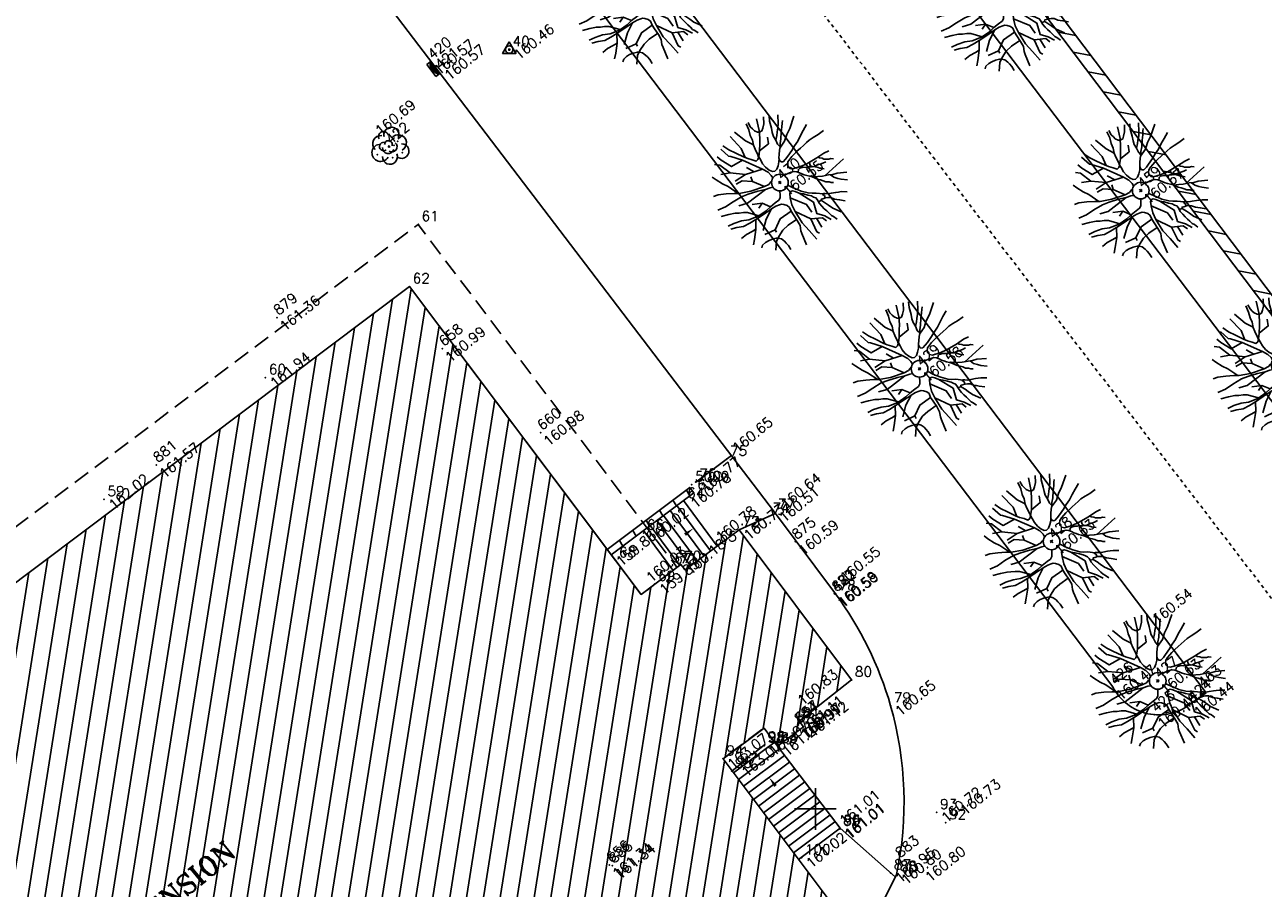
# Model space of a CAD drawing. Header units: feet. Extents: x 529188 to 529675, y 139816 to 140273.
# Tile 92 of 118: x 529476 to 529513, y 140073 to 140099. Entities that reach past the tile are written whole.
import ezdxf
from ezdxf.enums import TextEntityAlignment as Align

# ---------------------------------------------------------------- set-up
doc = ezdxf.new("R2010")
doc.units = ezdxf.units.FT
doc.header["$LTSCALE"] = 2
doc.header["$MEASUREMENT"] = 0
doc.header["$PDSIZE"] = 0.1
doc.linetypes.add('CACHE', pattern=[0.375, 0.25, -0.125])
doc.linetypes.add('CACHEX2', pattern=[0.75, 0.5, -0.25])
doc.layers.get('0').update_dxf_attribs({"linetype": 'CONTINUOUS'})
for name, color, linetype in [('ARBRES', 70, 'CONTINUOUS'), ('ARBUSTES', 70, 'CONTINUOUS'), ('AVALOIRS', 5, 'CONTINUOUS'), ('BATI', 10, 'CONTINUOUS'), ('BATI-HACHURES', 30, 'CONTINUOUS'), ('BORD_TOIT', 244, 'CACHE'), ('BORDURETTE', 20, 'CONTINUOUS'), ('CARROYAGE', 7, 'CONTINUOUS'), ('ESCALIERS', 6, 'CONTINUOUS'), ('MURS', 1, 'CONTINUOUS'), ('PEINTURE', 7, 'CACHEX2'), ('POLYGO', 241, 'CONTINUOUS'), ('SOCLES', 13, 'CONTINUOUS'), ('TEXTES', 150, 'CONTINUOUS'), ('TOPOALT', 3, 'CONTINUOUS'), ('TOPOJIS', 7, 'CONTINUOUS'), ('TOPOJIS-GELE', 7, 'CONTINUOUS'), ('TOPOMAT', 142, 'CONTINUOUS')]:
    doc.layers.add(name, color=color, linetype=linetype)
doc.styles.add('ROMANT', font='ROMANT.SHX')
doc.styles.get("Standard").update_dxf_attribs({"font": 'ROMANS.SHX'})

# ---------------------------------------------------------------- blocks, each defined once
blk = doc.blocks.new('TCPOINT')
at = {"color": 0}
blk.add_point((0, 0), dxfattribs=at)
at = {"layer": 'TOPOALT'}
blk.add_attdef('ALT', text='', height=0.3, dxfattribs=at).set_placement((0.1, -0.1), align=Align.TOP_LEFT)
at = {"layer": 'TOPOMAT'}
blk.add_attdef('MAT', (0.1, 0.1), '', height=0.3, dxfattribs=at)
blk = doc.blocks.new('471')
for p, q in [((0, 0), (1.5, 0)), ((0, -0.5), (0, 0)), ((0.04, -0.08), (0.15, 0)), ((0.3, 0), (0.08, -0.14)), ((0.14, -0.2), (0.45, 0)), ((0.6, 0), (0.22, -0.26)), ((0.3, -0.3), (0.75, 0)), ((0.9, 0), (0.39, -0.34)), ((0.49, -0.37), (1.05, 0)), ((1.2, 0), (0.61, -0.39)), ((0.75, -0.4), (1.35, 0)), ((1.5, 0), (0.92, -0.39)), ((1.5, 0), (1.5, -0.5)), ((1.5, -0.5), (0, -0.5))]:
    blk.add_line(p, q)
blk.add_ellipse((0.75, 0.11), major_axis=(0.769, 0), ratio=0.666667, start_param=-2.920278, end_param=-0.221314)
blk = doc.blocks.new('188')
blk.add_circle((0, 0), 0.0197)
for centre, radius, start, end in [((-0.136, 0.224), 0.244, 42.784, 187.1943), ((0.064, 0.343), 0.149, 334.0644, 169.9698), ((0.277, 0.224), 0.231, 300.5795, 149.4928), ((-0.314, 0.016), 0.259, 60.9553, 290.4982), ((-0.122, 0.103), 0.127, 45.6328, 268.8136), ((-0.039, -0.013), 0.173, 137.9595, 303.8229), ((0.028, 0.061), 0.114, 300.4488, 141.9945), ((0.285, -0.091), 0.245, 259.4673, 105.5912), ((-0.172, -0.255), 0.225, 139.2345, 343.6053), ((0.065, -0.056), 0.156, 199.4029, 9.2611), ((0.207, -0.342), 0.221, 201.5434, 50.9966)]:
    blk.add_arc(centre, radius, start, end)
for p in [(-0.424, 0.029), (0.079, 0.341), (0.385, 0.246), (-0.128, -0.325), (0.138, -0.069), (0.306, -0.04), (0.198, -0.394)]:
    blk.add_point(p)
blk = doc.blocks.new('190')
for p, q in [((0.052, 0), (-0.052, 0)), ((0, -0.052), (0, 0.052))]:
    blk.add_line(p, q)
for points in [[(-0.084, 0.235), (-0.076, 0.245), (-0.062, 0.33), (-0.074, 0.466), (-0.144, 0.639), (-0.44, 1.229), (-0.646, 1.539), (-0.688, 1.589), (-0.738, 1.896)], [(-0.619, 1.938), (-0.559, 1.732), (-0.46, 1.523), (-0.354, 1.285), (-0.291, 1.169), (-0.206, 1.053), (-0.142, 0.946), (-0.07, 0.952), (-0.02, 0.98), (0.016, 1.059), (0.061, 1.245), (0.098, 1.367), (0.171, 1.51), (0.208, 1.653), (0.282, 1.81), (0.336, 2.007)], [(-0.329, 1.239), (-0.245, 1.528), (-0.28, 2.015)], [(-0.09, 2.033), (-0.007, 1.626), (0.102, 1.375)], [(0.437, 0.574), (0.37, 0.496), (0.276, 0.425), (0.182, 0.369), (0.097, 0.362), (0.039, 0.398), (-0.01, 0.492), (-0.038, 0.629), (-0.043, 0.765), (-0.014, 0.901), (0.002, 1.001), (0.132, 1.122), (0.27, 1.286), (0.378, 1.415), (0.51, 1.6), (0.67, 1.921)], [(0.405, 1.994), (0.376, 1.859), (0.388, 1.766), (0.396, 1.687), (0.438, 1.6), (0.48, 1.557), (0.566, 1.542), (0.639, 1.591), (0.746, 1.669), (0.873, 1.838)], [(-0.144, 0.639), (-0.647, 0.843), (-0.975, 1.17), (-1.062, 1.55), (-1.169, 1.665)], [(-0.44, 1.229), (-0.82, 1.291), (-0.941, 1.636), (-0.968, 1.79)], [(0.686, 0.829), (0.676, 0.931), (0.713, 1.067), (0.728, 1.196), (0.773, 1.303), (0.838, 1.425), (0.926, 1.625), (1.021, 1.76)], [(0.711, 1.062), (0.821, 1.152), (0.894, 1.223), (0.995, 1.308), (1.082, 1.401), (1.24, 1.613)], [(-1.176, 0.542), (-1.281, 0.892), (-1.358, 1.058), (-1.428, 1.273), (-1.465, 1.412)], [(-0.975, 1.17), (-1.217, 1.309)], [(0.132, 1.122), (0.476, 1.119), (0.579, 1.291)], [(1.723, 0.836), (1.536, 0.765), (1.37, 0.702), (1.204, 0.625), (1.038, 0.576), (0.888, 0.52), (0.686, 0.464), (0.578, 0.437), (0.47, 0.423), (0.428, 0.452), (0.413, 0.495), (0.421, 0.545), (0.45, 0.595), (0.515, 0.666), (0.603, 0.759), (0.675, 0.816), (0.747, 0.901), (0.855, 0.994), (0.993, 1.144), (1.109, 1.257), (1.182, 1.336), (1.239, 1.392)], [(0.655, 0.801), (0.898, 0.871), (1.071, 0.985), (1.258, 1.07), (1.587, 1.273)], [(-1.807, 0.935), (-1.668, 0.889), (-1.462, 0.758), (-1.27, 0.62), (-1.148, 0.519), (-0.835, 0.351), (-0.435, 0.198), (-0.292, 0.167), (-0.199, 0.188), (-0.161, 0.191)], [(-0.435, 0.198), (-0.613, 0.549), (-0.837, 0.756), (-1.044, 0.791)], [(-0.647, 0.843), (-1.01, 0.877)], [(-0.396, 0.741), (-0.492, 0.981)], [(-1.963, 0.534), (-1.722, 0.466), (-1.45, 0.442), (-1.157, 0.397), (-0.957, 0.331), (-0.679, 0.22), (-0.472, 0.112), (-0.329, 0.06), (-0.249, 0.019)], [(-0.613, 0.549), (-0.561, 0.687)], [(1.739, -0.191), (1.585, -0.153), (1.326, -0.13), (0.983, -0.076), (0.782, -0.017), (0.653, 0.034), (0.56, 0.071), (0.504, 0.136), (0.497, 0.207), (0.526, 0.272), (0.584, 0.329), (0.678, 0.357), (0.778, 0.377), (0.872, 0.391), (0.994, 0.405), (1.13, 0.41), (1.252, 0.416), (1.374, 0.423), (1.489, 0.429), (1.633, 0.413), (1.798, 0.389), (1.999, 0.38)], [(-1.117, -0.371), (-1.319, -0.081), (-1.419, -0.002), (-1.525, 0.064), (-1.618, 0.137), (-1.796, 0.23), (-2.008, 0.328)], [(-0.472, 0.112), (-1.148, 0.135), (-1.39, 0.239)], [(-0.677, -0.381), (-0.803, -0.141), (-1.062, 0.014)], [(0.239, 0.074), (0.295, 0.074), (0.388, 0.051), (0.459, 0.029), (0.546, -0.015), (0.602, -0.073), (0.645, -0.145), (0.679, -0.217), (0.715, -0.282), (0.758, -0.347), (0.814, -0.42), (0.857, -0.485), (0.906, -0.571), (0.934, -0.636), (0.992, -0.708), (1.041, -0.781), (1.083, -0.86), (1.154, -0.918), (1.19, -0.976), (1.24, -1.019)], [(-0.168, -0.185), (-0.174, -0.214), (-0.224, -0.285), (-0.283, -0.356), (-0.362, -0.391), (-0.491, -0.383), (-0.677, -0.381), (-0.856, -0.393), (-1.143, -0.369), (-1.428, -0.274), (-1.621, -0.158), (-1.842, -0.076), (-2.034, -0.032)], [(-1.8, -0.948), (-1.67, -0.837), (-1.445, -0.632), (-1.264, -0.397), (-1.472, -0.374), (-1.679, -0.329), (-1.851, -0.227), (-2.029, -0.149)], [(-0.803, -0.141), (-0.975, -0.193)], [(0.787, -1.087), (0.644, -0.934), (0.545, -0.862), (0.459, -0.775), (0.332, -0.602), (0.261, -0.472), (0.212, -0.378), (0.163, -0.27), (0.127, -0.215)], [(0.622, -0.106), (0.681, -0.045), (0.731, -0.045), (0.832, -0.09), (0.889, -0.14), (0.953, -0.177), (1.017, -0.228), (1.074, -0.257), (1.131, -0.314), (1.174, -0.373), (1.202, -0.423), (1.238, -0.459), (1.294, -0.524)], [(1.46, -0.389), (1.367, -0.367), (1.282, -0.337), (1.21, -0.308), (1.109, -0.286), (1.053, -0.25), (1.038, -0.206), (1.039, -0.156), (1.077, -0.091)], [(1.368, -0.134), (1.384, -0.181), (1.44, -0.239), (1.468, -0.289), (1.526, -0.34), (1.582, -0.383), (1.64, -0.406), (1.698, -0.465)], [(-1.953, -0.569), (-1.767, -0.571), (-1.575, -0.61), (-1.443, -0.63)], [(-0.699, -0.452), (-1.01, -0.589), (-1.304, -0.796)], [(-1.264, -0.397), (-0.985, -0.428), (-0.699, -0.452), (-0.542, -0.475), (-0.434, -0.512), (-0.378, -0.534), (-0.328, -0.584), (-0.271, -0.671), (-0.25, -0.757), (-0.288, -0.878), (-0.302, -1.008), (-0.319, -1.208), (-0.349, -1.379), (-0.43, -1.515), (-0.459, -1.601), (-0.565, -1.955)], [(-0.219, -2.023), (-0.23, -1.674), (-0.249, -1.357), (-0.195, -0.963), (-0.143, -0.748), (-0.048, -0.549), (0.025, -0.441), (0.075, -0.413), (0.133, -0.435), (0.182, -0.5), (0.245, -0.615), (0.331, -0.709), (0.409, -0.818), (0.479, -0.912), (0.507, -0.976), (0.543, -1.042), (0.543, -1.107), (0.535, -1.163), (0.52, -1.235), (0.526, -1.35), (0.533, -1.451), (0.546, -1.551), (0.559, -1.651), (0.572, -1.745), (0.601, -1.81), (0.632, -1.934)], [(-0.048, -0.549), (0.199, -1.021), (0.182, -1.297)], [(0.245, -0.615), (0.406, -1.09), (0.268, -1.418), (0.406, -1.625), (0.493, -1.832)], [(0.859, -0.488), (1, -0.579), (1.114, -0.659), (1.27, -0.746), (1.385, -0.819), (1.513, -0.87), (1.754, -1.032)], [(1.183, -0.698), (1.926, -0.657)], [(-0.288, -0.878), (-0.682, -0.848), (-1.01, -1.004), (-1.338, -0.917)], [(-1.01, -1.004), (-1.027, -1.09)], [(-0.195, -0.963), (0.026, -1.435), (-0.077, -1.849), (-0.043, -1.935)], [(0.763, -1.219), (0.786, -1.151), (0.765, -1.087), (0.808, -1.087), (0.844, -1.116), (0.901, -1.174), (0.987, -1.225), (1.108, -1.291), (1.18, -1.334), (1.251, -1.378), (1.386, -1.49)], [(1.328, -0.783), (1.356, -0.905), (1.426, -1.006), (1.483, -1.085), (1.622, -1.229)], [(-1.662, -1.174), (-1.593, -1.125), (-1.479, -1.119), (-1.371, -1.134), (-1.257, -1.171), (-1.143, -1.222), (-1.093, -1.259), (-1.036, -1.338), (-1.009, -1.445), (-1.003, -1.524), (-0.996, -1.624), (-1.016, -1.763)], [(-0.316, -1.172), (-0.62, -1.148), (-0.835, -1.16), (-1.05, -1.229), (-1.201, -1.3), (-1.382, -1.493)], [(0.026, -1.435), (0.32, -1.625), (0.355, -1.78)], [(0.863, -1.843), (0.739, -1.603), (0.698, -1.452), (0.669, -1.345), (0.635, -1.243), (0.62, -1.208), (0.534, -1.169)], [(0.625, -1.219), (0.628, -1.193), (0.649, -1.171), (0.692, -1.193), (0.772, -1.223), (0.828, -1.26), (0.893, -1.317), (0.956, -1.426), (1.005, -1.476), (1.056, -1.534), (1.17, -1.665)], [(0.173, -1.53), (0.13, -1.832)]]:
    blk.add_lwpolyline(points)
blk.add_circle((0, 0), 0.25)
blk = doc.blocks.new('269')
for p, q in [((0.035, 0), (-0.035, 0)), ((0, 0.035), (0, -0.035))]:
    blk.add_line(p, q)
blk.add_lwpolyline([(0, 0.231), (-0.2, -0.115), (0.2, -0.115)], close=True)
blk.add_circle((0, 0), 0.113)

msp = doc.modelspace()

# ---------------------------------------------------------------- hatches: boundary and pattern name
at = {"layer": 'BATI-HACHURES'}
h = msp.add_hatch(dxfattribs=at)
h.set_pattern_fill('ANSI31', color=256, scale=4, angle=36, style=0)
h.set_pattern_definition([(169.02298, (529575.81883, 139934.26534), (-0.0952077, -0.4908518), [])])
h.paths.add_polyline_path([(529518.626, 140083.898), (529492.382, 140118.656), (529479.507, 140135.673), (529479.244, 140135.453), (529492.095, 140118.439), (529518.339, 140083.681)])
h = msp.add_hatch(dxfattribs=at)
h.set_pattern_fill('ANSI31', color=256, scale=4, angle=36, style=0)
edge = h.paths.add_edge_path()
edge.add_line((529425.366, 140134.255), (529419.412, 140129.687))
edge.add_line((529419.412, 140129.687), (529419.683, 140129.302))
edge.add_line((529419.683, 140129.302), (529420.035, 140129.567))
edge.add_line((529420.035, 140129.567), (529420.974, 140128.321))
edge.add_line((529420.974, 140128.321), (529416.808, 140125.181))
edge.add_line((529416.808, 140125.181), (529419.868, 140121.129))
edge.add_line((529419.868, 140121.129), (529425.428, 140113.767))
edge.add_line((529425.428, 140113.767), (529421.899, 140111.038))
edge.add_line((529421.899, 140111.038), (529430.432, 140099.721))
edge.add_line((529430.432, 140099.721), (529433.779, 140102.25))
edge.add_line((529433.779, 140102.25), (529436.218, 140099.02))
edge.add_line((529436.218, 140099.02), (529436.509, 140099.24))
edge.add_line((529436.509, 140099.24), (529437.586, 140097.815))
edge.add_line((529437.586, 140097.815), (529437.019, 140097.348))
edge.add_line((529437.019, 140097.348), (529436.696, 140097.74))
edge.add_line((529436.696, 140097.74), (529434.63, 140096.178))
edge.add_line((529434.63, 140096.178), (529434.919, 140095.795))
edge.add_line((529434.919, 140095.795), (529434.329, 140095.348))
edge.add_line((529434.329, 140095.348), (529432.881, 140097.007))
edge.add_line((529432.881, 140097.007), (529425.028, 140091.094))
edge.add_line((529425.028, 140091.094), (529426.765, 140088.326))
edge.add_line((529426.765, 140088.326), (529427.152, 140087.53))
edge.add_line((529427.152, 140087.53), (529428.49, 140085.727))
edge.add_line((529428.49, 140085.727), (529429.494, 140084.795))
edge.add_line((529429.494, 140084.795), (529431.371, 140082.692))
edge.add_line((529431.371, 140082.692), (529439.216, 140088.61))
edge.add_line((529439.216, 140088.61), (529437.857, 140090.412))
edge.add_line((529437.857, 140090.412), (529438.643, 140091.015))
edge.add_line((529438.643, 140091.015), (529439.791, 140089.512))
edge.add_arc((529440.709, 140090.29), 1.204, 220.2595, 393.932)
edge.add_line((529441.708, 140090.962), (529440.548, 140092.475))
edge.add_line((529440.548, 140092.475), (529441.191, 140092.967))
edge.add_line((529441.191, 140092.967), (529466.702, 140059.23))
edge.add_line((529466.702, 140059.23), (529468.639, 140060.666))
edge.add_line((529468.639, 140060.666), (529474.943, 140052.226))
edge.add_line((529474.943, 140052.226), (529486.871, 140061.153))
edge.add_line((529486.871, 140061.153), (529486.466, 140061.693))
edge.add_line((529486.466, 140061.693), (529488.531, 140063.238))
edge.add_line((529488.531, 140063.238), (529488.941, 140062.691))
edge.add_line((529488.941, 140062.691), (529500.861, 140071.66))
edge.add_line((529500.861, 140071.66), (529497.23, 140076.506))
edge.add_line((529497.23, 140076.506), (529498.46, 140077.428))
edge.add_line((529498.46, 140077.428), (529498.862, 140076.887))
edge.add_line((529498.862, 140076.887), (529499.641, 140077.466))
edge.add_line((529499.641, 140077.466), (529499.514, 140077.639))
edge.add_line((529499.514, 140077.639), (529501.086, 140078.871))
edge.add_line((529501.086, 140078.871), (529497.717, 140083.382))
edge.add_line((529497.717, 140083.382), (529496.095, 140082.178))
edge.add_line((529496.095, 140082.178), (529495.962, 140082.341))
edge.add_line((529495.962, 140082.341), (529494.774, 140081.437))
edge.add_line((529494.774, 140081.437), (529494.006, 140082.458))
edge.add_line((529494.006, 140082.458), (529487.821, 140090.68))
edge.add_line((529487.821, 140090.68), (529473.05, 140079.579))
edge.add_line((529473.05, 140079.579), (529472.967, 140079.712))
edge.add_line((529472.967, 140079.712), (529470.57, 140077.835))
edge.add_line((529470.57, 140077.835), (529471.905, 140076.036))
edge.add_line((529471.905, 140076.036), (529470.385, 140074.887))
edge.add_line((529470.385, 140074.887), (529447.511, 140105.116))
edge.add_line((529447.511, 140105.116), (529447.994, 140105.505))
edge.add_line((529447.994, 140105.505), (529447.857, 140105.729))
edge.add_line((529447.857, 140105.729), (529447.579, 140105.525))
edge.add_line((529447.579, 140105.525), (529444.385, 140109.617))
edge.add_line((529444.385, 140109.617), (529446.459, 140111.192))
edge.add_line((529446.459, 140111.192), (529446.546, 140111.097))
edge.add_line((529446.546, 140111.097), (529446.74, 140111.259))
edge.add_line((529446.74, 140111.259), (529446.657, 140111.415))
edge.add_line((529446.657, 140111.415), (529446.55, 140111.339))
edge.add_line((529446.55, 140111.339), (529443.413, 140115.698))
edge.add_line((529443.413, 140115.698), (529443.202, 140115.533))
edge.add_line((529443.202, 140115.533), (529443.275, 140115.436))
edge.add_line((529443.275, 140115.436), (529441.217, 140113.894))
edge.add_line((529441.217, 140113.894), (529438.095, 140118.025))
edge.add_line((529438.095, 140118.025), (529438.389, 140118.239))
edge.add_line((529438.389, 140118.239), (529438.225, 140118.429))
edge.add_line((529438.225, 140118.429), (529437.731, 140118.074))
edge.add_line((529437.731, 140118.074), (529425.366, 140134.255))
h = msp.add_hatch(dxfattribs=at)
h.set_pattern_fill('ANSI31', color=256, scale=4, angle=36, style=0)
h.set_pattern_definition([(120.33073, (529369.40005, 139849.6858), (-0.4315624, -0.2524953), [])])
h.paths.add_polyline_path([(529493.878, 140082.628), (529496.354, 140084.491), (529496.234, 140084.651), (529493.758, 140082.788)])

# ---------------------------------------------------------------- linework, layer by layer
at = {"layer": 'BATI', "flags": 128}
for points in [[(529471.905, 140076.036), (529470.57, 140077.835), (529472.967, 140079.712), (529473.05, 140079.579), (529487.821, 140090.68), (529494.006, 140082.458)], [(529473.05, 140079.579), (529487.821, 140090.68), (529494.774, 140081.437), (529495.962, 140082.341), (529496.095, 140082.178), (529497.719, 140083.38), (529501.086, 140078.871), (529499.514, 140077.639), (529499.641, 140077.466), (529498.862, 140076.887), (529498.46, 140077.428), (529497.23, 140076.506), (529500.862, 140071.661), (529488.941, 140062.691), (529488.531, 140063.238), (529486.466, 140061.693), (529486.871, 140061.153), (529474.943, 140052.226)], [(529497.717, 140083.382), (529496.095, 140082.178), (529495.962, 140082.341)], [(529497.717, 140083.382), (529501.086, 140078.871), (529499.514, 140077.639), (529499.641, 140077.466), (529498.862, 140076.887)], [(529495.183, 140081.748), (529495.962, 140082.341)], [(529497.23, 140076.506), (529500.861, 140071.66), (529488.941, 140062.691)]]:
    msp.add_lwpolyline(points, dxfattribs=at)
at = {"layer": 'BATI', "linetype": 'CACHE', "flags": 128}
for points in [[(529494.006, 140082.458), (529494.774, 140081.437), (529495.183, 140081.748)], [(529498.862, 140076.887), (529498.46, 140077.428), (529497.23, 140076.506)]]:
    msp.add_lwpolyline(points, dxfattribs=at)
at = {"layer": 'BORD_TOIT', "flags": 128}
for points in [[(529470.593, 140079.393), (529488.086, 140092.546), (529495.847, 140082.253)], [(529497.501, 140076.144), (529498.702, 140077.102)]]:
    msp.add_lwpolyline(points, dxfattribs=at)
at = {"layer": 'BORDURETTE'}
for p, q in [((529492.438, 140115.274), (529517.419, 140082.323)), ((529511.722, 140078.487), (529511.268, 140078.164))]:
    msp.add_line(p, q, dxfattribs=at)
at = {"layer": 'BORDURETTE', "flags": 128}
for points in [[(529476.593, 140124.907), (529511.722, 140078.487)], [(529508.924, 140078.663), (529480.603, 140116.044)]]:
    msp.add_lwpolyline(points, dxfattribs=at)
for points in [[(529484.168, 140103.101), (529498.774, 140083.907), (529500.605, 140081.457, -0.089565), (529502.257, 140078.097, -0.121962), (529502.436, 140073.036), (529501.823, 140071.806)], [(529508.924, 140078.663, 0.474962), (529511.268, 140078.164, 0.399773)]]:
    msp.add_lwpolyline(points, format="xyb", dxfattribs=at)
at = {"layer": 'CARROYAGE'}
for p, q in [((529500, 140074.375), (529500, 140075.625)), ((529499.375, 140075), (529500.625, 140075))]:
    msp.add_line(p, q, dxfattribs=at)
at = {"layer": 'ESCALIERS', "flags": 128}
for points in [[(529495.843, 140084.107), (529496.855, 140082.743)], [(529496.043, 140084.257), (529497.056, 140082.892)], [(529495.443, 140083.806), (529496.454, 140082.445)], [(529495.643, 140083.956), (529496.655, 140082.594)], [(529494.844, 140083.355), (529495.729, 140082.163)], [(529495.044, 140083.505), (529495.928, 140082.315)], [(529495.244, 140083.656), (529496.253, 140082.296)], [(529498.791, 140077.018), (529497.546, 140076.085)], [(529498.923, 140076.805), (529497.696, 140075.885)], [(529498.861, 140076.887), (529500.741, 140074.418)], [(529499.075, 140076.606), (529497.846, 140075.684)], [(529499.226, 140076.407), (529497.996, 140075.484)], [(529499.378, 140076.208), (529498.145, 140075.284)], [(529499.529, 140076.009), (529498.295, 140075.084)], [(529499.68, 140075.81), (529498.445, 140074.884)], [(529499.832, 140075.612), (529498.595, 140074.684)], [(529499.983, 140075.413), (529498.745, 140074.484)], [(529500.135, 140075.214), (529498.895, 140074.284)], [(529500.286, 140075.015), (529499.045, 140074.084)], [(529500.438, 140074.816), (529499.195, 140073.884)], [(529500.589, 140074.617), (529499.345, 140073.684)], [(529500.741, 140074.418), (529499.495, 140073.484)]]:
    msp.add_lwpolyline(points, dxfattribs=at)
for points in [[(529495.546, 140082.83, 0, 0, 0), (529496.348, 140083.427, 0, 0.1, 0), (529496.091, 140083.236, 0.1, 0.1, 0)], [(529499.214, 140075.148, 0, 0, 0), (529498.611, 140075.946, 0, 0.1, 0), (529498.804, 140075.69, 0.1, 0.1, 0)]]:
    msp.add_lwpolyline(points, format="xyseb", dxfattribs=at)
at = {"layer": 'MURS', "flags": 128}
for points in [[(529518.626, 140083.898), (529492.382, 140118.656), (529479.507, 140135.673), (529479.244, 140135.453), (529492.095, 140118.439), (529518.339, 140083.681)], [(529493.878, 140082.628), (529496.354, 140084.491), (529496.234, 140084.651), (529493.758, 140082.788)]]:
    msp.add_lwpolyline(points, close=True, dxfattribs=at)
at = {"layer": 'PEINTURE', "ltscale": 0.005, "flags": 128}
msp.add_lwpolyline([(529514.541, 140080.208), (529476.824, 140129.412)], dxfattribs=at)
at = {"layer": 'SOCLES', "flags": 128}
for points in [[(529497.481, 140085.606), (529496.412, 140084.809)], [(529497.719, 140083.38), (529498.799, 140083.873)], [(529500.741, 140074.418), (529502.398, 140072.959)]]:
    msp.add_lwpolyline(points, dxfattribs=at)

# ---------------------------------------------------------------- block references
at = {"layer": 'ARBRES', "rotation": 39.33073407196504}
for p in [(529494.771, 140099.387), (529505.636, 140099.176), (529498.936, 140093.802), (529509.76, 140093.561), (529513.928, 140088.332), (529503.125, 140088.212), (529507.089, 140083.03), (529510.27, 140078.843)]:
    msp.add_blockref('190', p, dxfattribs=at)
at = {"layer": 'ARBUSTES', "rotation": 39.33073407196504}
msp.add_blockref('188', (529487.21, 140094.881), dxfattribs=at)
at = {"layer": 'AVALOIRS', "xscale": 0.2999999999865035, "yscale": 0.2999999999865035, "zscale": 0.2999999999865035, "rotation": 307.0106834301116}
msp.add_blockref('471', (529488.468, 140097.434), dxfattribs=at)
at = {"layer": 'POLYGO'}
msp.add_blockref('269', (529490.816, 140097.795), dxfattribs=at)
at = {"layer": 'TOPOJIS'}
ref = msp.add_blockref('TCPOINT', (529490.816, 140097.795), dxfattribs=at)
ref.add_attrib('MAT', '40', (529490.916, 140097.895), dxfattribs={"layer": 'TOPOMAT', "height": 0.3})
ref.add_attrib('ALT', '160.46', dxfattribs={"layer": 'TOPOALT', "height": 0.3, "rotation": 39.3307}).set_placement((529490.916, 140097.695), align=Align.TOP_LEFT)
ref = msp.add_blockref('TCPOINT', (529488.687, 140097.127, 160.572), dxfattribs=at)
ref.add_attrib('MAT', '421', (529488.737, 140097.177, 160.572), dxfattribs={"layer": 'TOPOMAT', "height": 0.3, "rotation": 39.3307})
ref.add_attrib('ALT', '160.57', dxfattribs={"layer": 'TOPOALT', "height": 0.3, "rotation": 39.3307}).set_placement((529488.84, 140097.082, 160.572), align=Align.TOP_LEFT)
ref = msp.add_blockref('TCPOINT', (529487.21, 140094.881, 160.694), dxfattribs=at)
ref.add_attrib('MAT', '422', (529487.26, 140094.931, 160.694), dxfattribs={"layer": 'TOPOMAT', "height": 0.3, "rotation": 39.3307})
ref.add_attrib('ALT', '160.69', dxfattribs={"layer": 'TOPOALT', "height": 0.3, "rotation": 39.3307}).set_placement((529486.757, 140095.424, 160.694), align=Align.TOP_LEFT)
for p, values in [((529488.086, 140092.546), {'MAT': '61'}), ((529487.821, 140090.68), {'MAT': '62'}), ((529496.29, 140084.733), {'MAT': '5000'}), ((529496.354, 140084.491), {'MAT': '63'}), ((529495.833, 140082.271), {'MAT': '71'}), ((529498.482, 140076.926), {'MAT': '96'}), ((529497.49, 140076.135), {'MAT': '95'})]:
    msp.add_blockref('TCPOINT', p, dxfattribs=at).add_auto_attribs(values)
ref = msp.add_blockref('TCPOINT', (529483.504, 140087.949), dxfattribs=at)
ref.add_attrib('MAT', '60', (529483.604, 140088.049), dxfattribs={"layer": 'TOPOMAT', "height": 0.3})
ref.add_attrib('ALT', '161.94', dxfattribs={"layer": 'TOPOALT', "height": 0.3, "rotation": 39.3307}).set_placement((529483.604, 140087.849), align=Align.TOP_LEFT)
ref = msp.add_blockref('TCPOINT', (529497.339, 140085.5), dxfattribs=at)
ref.add_attrib('MAT', '75', (529497.439, 140085.6), dxfattribs={"layer": 'TOPOMAT', "height": 0.3})
ref.add_attrib('ALT', '160.65', dxfattribs={"layer": 'TOPOALT', "height": 0.3, "rotation": 39.3307}).set_placement((529497.472, 140085.895), align=Align.TOP_LEFT)
ref = msp.add_blockref('TCPOINT', (529496.412, 140084.809), dxfattribs=at)
ref.add_attrib('MAT', '76', (529496.512, 140084.909), dxfattribs={"layer": 'TOPOMAT', "height": 0.3})
ref.add_attrib('ALT', '160.77', dxfattribs={"layer": 'TOPOJIS-GELE', "height": 0.3, "rotation": 39.3307}).set_placement((529496.512, 140084.709), align=Align.TOP_LEFT)
ref = msp.add_blockref('TCPOINT', (529478.664, 140084.293), dxfattribs=at)
ref.add_attrib('MAT', '59', (529478.764, 140084.393), dxfattribs={"layer": 'TOPOMAT', "height": 0.3})
ref.add_attrib('ALT', '162.02', dxfattribs={"layer": 'TOPOALT', "height": 0.3, "rotation": 39.3307}).set_placement((529478.764, 140084.193), align=Align.TOP_LEFT)
ref = msp.add_blockref('TCPOINT', (529496.056, 140084.239), dxfattribs=at)
ref.add_attrib('MAT', '64', (529496.156, 140084.339), dxfattribs={"layer": 'TOPOMAT', "height": 0.3})
ref.add_attrib('ALT', '160.78', dxfattribs={"layer": 'TOPOALT', "height": 0.3, "rotation": 39.3307}).set_placement((529496.218, 140084.235), align=Align.TOP_LEFT)
ref = msp.add_blockref('TCPOINT', (529498.612, 140083.787), dxfattribs=at)
ref.add_attrib('MAT', '74', (529498.712, 140083.887), dxfattribs={"layer": 'TOPOMAT', "height": 0.3})
ref.add_attrib('ALT', '160.64', dxfattribs={"layer": 'TOPOALT', "height": 0.3, "rotation": 39.3307}).set_placement((529498.916, 140084.219), align=Align.TOP_LEFT)
ref = msp.add_blockref('TCPOINT', (529498.774, 140083.907), dxfattribs=at)
ref.add_attrib('MAT', '77', (529498.874, 140084.007), dxfattribs={"layer": 'TOPOMAT', "height": 0.3})
ref.add_attrib('ALT', '160.51', dxfattribs={"layer": 'TOPOJIS-GELE', "height": 0.3, "rotation": 39.3307}).set_placement((529498.874, 140083.807), align=Align.TOP_LEFT)
ref = msp.add_blockref('TCPOINT', (529494.845, 140083.285), dxfattribs=at)
ref.add_attrib('MAT', '66', (529494.945, 140083.385), dxfattribs={"layer": 'TOPOMAT', "height": 0.3})
ref.add_attrib('ALT', '160.02', dxfattribs={"layer": 'TOPOJIS-GELE', "height": 0.3, "rotation": 39.3307}).set_placement((529494.945, 140083.185), align=Align.TOP_LEFT)
ref = msp.add_blockref('TCPOINT', (529497.028, 140082.929), dxfattribs=at)
ref.add_attrib('MAT', '65', (529497.128, 140083.029), dxfattribs={"layer": 'TOPOMAT', "height": 0.3})
ref.add_attrib('ALT', '160.78', dxfattribs={"layer": 'TOPOALT', "height": 0.3, "rotation": 39.3307}).set_placement((529496.975, 140083.228), align=Align.TOP_LEFT)
ref = msp.add_blockref('TCPOINT', (529497.717, 140083.382), dxfattribs=at)
ref.add_attrib('MAT', '72', (529497.817, 140083.482), dxfattribs={"layer": 'TOPOMAT', "height": 0.3})
ref.add_attrib('ALT', '160.73', dxfattribs={"layer": 'TOPOJIS-GELE', "height": 0.3, "rotation": 39.3307}).set_placement((529497.817, 140083.282), align=Align.TOP_LEFT)
ref = msp.add_blockref('TCPOINT', (529497.719, 140083.38), dxfattribs=at)
ref.add_attrib('MAT', '73', (529497.819, 140083.48), dxfattribs={"layer": 'TOPOMAT', "height": 0.3})
ref.add_attrib('ALT', '160.73', dxfattribs={"layer": 'TOPOJIS-GELE', "height": 0.3, "rotation": 39.3307}).set_placement((529497.819, 140083.28), align=Align.TOP_LEFT)
ref = msp.add_blockref('TCPOINT', (529494.006, 140082.458), dxfattribs=at)
ref.add_attrib('MAT', '68', (529494.106, 140082.558), dxfattribs={"layer": 'TOPOMAT', "height": 0.3})
ref.add_attrib('ALT', '159.86', dxfattribs={"layer": 'TOPOALT', "height": 0.3, "rotation": 39.3307}).set_placement((529493.984, 140082.492), align=Align.TOP_LEFT)
ref = msp.add_blockref('TCPOINT', (529495.962, 140082.341), dxfattribs=at)
ref.add_attrib('MAT', '70', (529496.062, 140082.441), dxfattribs={"layer": 'TOPOMAT', "height": 0.3})
ref.add_attrib('ALT', '160.18', dxfattribs={"layer": 'TOPOJIS-GELE', "height": 0.3, "rotation": 39.3307}).set_placement((529496.062, 140082.241), align=Align.TOP_LEFT)
ref = msp.add_blockref('TCPOINT', (529495.669, 140082.275), dxfattribs=at)
ref.add_attrib('MAT', '67', (529495.769, 140082.375), dxfattribs={"layer": 'TOPOMAT', "height": 0.3})
ref.add_attrib('ALT', '160.03', dxfattribs={"layer": 'TOPOALT', "height": 0.3, "rotation": 39.3307}).set_placement((529494.888, 140082.009), align=Align.TOP_LEFT)
ref = msp.add_blockref('TCPOINT', (529500.605, 140081.457), dxfattribs=at)
ref.add_attrib('MAT', '78', (529500.705, 140081.557), dxfattribs={"layer": 'TOPOMAT', "height": 0.3})
ref.add_attrib('ALT', '160.55', dxfattribs={"layer": 'TOPOALT', "height": 0.3, "rotation": 39.3307}).set_placement((529500.702, 140082.008), align=Align.TOP_LEFT)
ref = msp.add_blockref('TCPOINT', (529495.183, 140081.748), dxfattribs=at)
ref.add_attrib('MAT', '69', (529495.283, 140081.848), dxfattribs={"layer": 'TOPOMAT', "height": 0.3})
ref.add_attrib('ALT', '159.85', dxfattribs={"layer": 'TOPOJIS-GELE', "height": 0.3, "rotation": 39.3307}).set_placement((529495.283, 140081.648), align=Align.TOP_LEFT)
ref = msp.add_blockref('TCPOINT', (529511.575, 140078.574, 160.545), dxfattribs=at)
ref.add_attrib('MAT', '463', (529511.625, 140078.624, 160.545), dxfattribs={"layer": 'TOPOMAT', "height": 0.3, "rotation": 39.3307})
ref.add_attrib('ALT', '160.54', dxfattribs={"layer": 'TOPOALT', "height": 0.3, "rotation": 39.3307}).set_placement((529510.065, 140080.756, 160.545), align=Align.TOP_LEFT)
ref = msp.add_blockref('TCPOINT', (529501.086, 140078.871), dxfattribs=at)
ref.add_attrib('MAT', '80', (529501.186, 140078.971), dxfattribs={"layer": 'TOPOMAT', "height": 0.3})
ref.add_attrib('ALT', '160.83', dxfattribs={"layer": 'TOPOALT', "height": 0.3, "rotation": 39.3307}).set_placement((529499.425, 140078.321), align=Align.TOP_LEFT)
ref = msp.add_blockref('TCPOINT', (529502.257, 140078.097), dxfattribs=at)
ref.add_attrib('MAT', '79', (529502.357, 140078.197), dxfattribs={"layer": 'TOPOMAT', "height": 0.3})
ref.add_attrib('ALT', '160.65', dxfattribs={"layer": 'TOPOALT', "height": 0.3, "rotation": 39.3307}).set_placement((529502.357, 140077.997), align=Align.TOP_LEFT)
ref = msp.add_blockref('TCPOINT', (529499.514, 140077.639), dxfattribs=at)
ref.add_attrib('MAT', '81', (529499.614, 140077.739), dxfattribs={"layer": 'TOPOMAT', "height": 0.3})
ref.add_attrib('ALT', '161.11', dxfattribs={"layer": 'TOPOALT', "height": 0.3, "rotation": 39.3307}).set_placement((529499.614, 140077.539), align=Align.TOP_LEFT)
ref = msp.add_blockref('TCPOINT', (529499.641, 140077.466), dxfattribs=at)
ref.add_attrib('MAT', '82', (529499.741, 140077.566), dxfattribs={"layer": 'TOPOMAT', "height": 0.3})
ref.add_attrib('ALT', '161.12', dxfattribs={"layer": 'TOPOJIS-GELE', "height": 0.3, "rotation": 39.3307}).set_placement((529499.741, 140077.366), align=Align.TOP_LEFT)
ref = msp.add_blockref('TCPOINT', (529498.467, 140076.898), dxfattribs=at)
ref.add_attrib('MAT', '98', (529498.567, 140076.998), dxfattribs={"layer": 'TOPOMAT', "height": 0.3})
ref.add_attrib('ALT', '163.07', dxfattribs={"layer": 'TOPOJIS-GELE', "height": 0.3, "rotation": 39.3307}).set_placement((529498.567, 140076.798), align=Align.TOP_LEFT)
ref = msp.add_blockref('TCPOINT', (529498.861, 140076.887), dxfattribs=at)
ref.add_attrib('MAT', '84', (529498.961, 140076.987), dxfattribs={"layer": 'TOPOMAT', "height": 0.3})
ref.add_attrib('ALT', '161.21', dxfattribs={"layer": 'TOPOJIS-GELE', "height": 0.3, "rotation": 39.3307}).set_placement((529498.961, 140076.787), align=Align.TOP_LEFT)
ref = msp.add_blockref('TCPOINT', (529498.862, 140076.887), dxfattribs=at)
ref.add_attrib('MAT', '83', (529498.962, 140076.987), dxfattribs={"layer": 'TOPOMAT', "height": 0.3})
ref.add_attrib('ALT', '161.21', dxfattribs={"layer": 'TOPOJIS-GELE', "height": 0.3, "rotation": 39.3307}).set_placement((529498.962, 140076.787), align=Align.TOP_LEFT)
ref = msp.add_blockref('TCPOINT', (529497.23, 140076.506), dxfattribs=at)
ref.add_attrib('MAT', '94', (529497.33, 140076.606), dxfattribs={"layer": 'TOPOMAT', "height": 0.3})
ref.add_attrib('ALT', '163.07', dxfattribs={"layer": 'TOPOALT', "height": 0.3, "rotation": 39.3307}).set_placement((529497.33, 140076.406), align=Align.TOP_LEFT)
ref = msp.add_blockref('TCPOINT', (529503.908, 140074.59), dxfattribs=at)
ref.add_attrib('MAT', '92', (529504.008, 140074.69), dxfattribs={"layer": 'TOPOMAT', "height": 0.3})
ref.add_attrib('ALT', '160.73', dxfattribs={"layer": 'TOPOALT', "height": 0.3, "rotation": 39.3307}).set_placement((529504.305, 140075.027), align=Align.TOP_LEFT)
ref = msp.add_blockref('TCPOINT', (529500.741, 140074.418), dxfattribs=at)
ref.add_attrib('MAT', '85', (529500.841, 140074.518), dxfattribs={"layer": 'TOPOMAT', "height": 0.3})
ref.add_attrib('ALT', '161.01', dxfattribs={"layer": 'TOPOALT', "height": 0.3, "rotation": 39.3307}).set_placement((529500.687, 140074.71), align=Align.TOP_LEFT)
ref = msp.add_blockref('TCPOINT', (529500.739, 140074.397), dxfattribs=at)
ref.add_attrib('MAT', '99', (529500.839, 140074.497), dxfattribs={"layer": 'TOPOMAT', "height": 0.3})
ref.add_attrib('ALT', '161.01', dxfattribs={"layer": 'TOPOJIS-GELE', "height": 0.3, "rotation": 39.3307}).set_placement((529500.839, 140074.297), align=Align.TOP_LEFT)
ref = msp.add_blockref('TCPOINT', (529500.741, 140074.418), dxfattribs=at)
ref.add_attrib('MAT', '86', (529500.841, 140074.518), dxfattribs={"layer": 'TOPOMAT', "height": 0.3})
ref.add_attrib('ALT', '161.01', dxfattribs={"layer": 'TOPOJIS-GELE', "height": 0.3, "rotation": 39.3307}).set_placement((529500.841, 140074.318), align=Align.TOP_LEFT)
ref = msp.add_blockref('TCPOINT', (529499.586, 140073.533), dxfattribs=at)
ref.add_attrib('MAT', '100', (529499.686, 140073.633), dxfattribs={"layer": 'TOPOMAT', "height": 0.3})
ref.add_attrib('ALT', '161.02', dxfattribs={"layer": 'TOPOALT', "height": 0.3, "rotation": 39.3307}).set_placement((529499.686, 140073.433), align=Align.TOP_LEFT)
ref = msp.add_blockref('TCPOINT', (529502.495, 140073.465, 160.805), dxfattribs=at)
ref.add_attrib('MAT', '883', (529502.545, 140073.515, 160.805), dxfattribs={"layer": 'TOPOMAT', "height": 0.3, "rotation": 39.3307})
ref.add_attrib('ALT', '160.80', dxfattribs={"layer": 'TOPOALT', "height": 0.3, "rotation": 39.3307}).set_placement((529503.257, 140073.015), align=Align.TOP_LEFT)
ref = msp.add_blockref('TCPOINT', (529502.258, 140073.081), dxfattribs=at)
ref.add_attrib('MAT', '87', (529502.358, 140073.181), dxfattribs={"layer": 'TOPOMAT', "height": 0.3})
ref.add_attrib('ALT', '160.95', dxfattribs={"layer": 'TOPOJIS-GELE', "height": 0.3, "rotation": 39.3307}).set_placement((529502.358, 140072.981), align=Align.TOP_LEFT)
ref = msp.add_blockref('TCPOINT', (529502.436, 140073.036), dxfattribs=at)
ref.add_attrib('MAT', '88', (529502.536, 140073.136), dxfattribs={"layer": 'TOPOMAT', "height": 0.3})
ref.add_attrib('ALT', '160.80', dxfattribs={"layer": 'TOPOJIS-GELE', "height": 0.3, "rotation": 39.3307}).set_placement((529502.536, 140072.936), align=Align.TOP_LEFT)
at = {"layer": 'TOPOJIS-GELE'}
ref = msp.add_blockref('TCPOINT', (529488.468, 140097.434, 160.566), dxfattribs=at)
ref.add_attrib('MAT', '420', (529488.518, 140097.484, 160.566), dxfattribs={"layer": 'TOPOMAT', "height": 0.3, "rotation": 39.3307})
ref.add_attrib('ALT', '160.57', dxfattribs={"layer": 'TOPOALT', "height": 0.3, "rotation": 39.3307}).set_placement((529488.518, 140097.234, 160.566), align=Align.TOP_LEFT)
ref = msp.add_blockref('TCPOINT', (529488.468, 140097.434, 160.566), dxfattribs=at)
ref.add_attrib('MAT', '420', (529488.518, 140097.484, 160.566), dxfattribs={"layer": 'TOPOMAT', "height": 0.3, "rotation": 39.3307})
ref.add_attrib('ALT', '160.57', dxfattribs={"layer": 'TOPOALT', "height": 0.3, "rotation": 39.3307}).set_placement((529488.518, 140097.234, 160.566), align=Align.TOP_LEFT)
ref = msp.add_blockref('TCPOINT', (529498.936, 140093.802, 160.547), dxfattribs=at)
ref.add_attrib('MAT', '430', (529498.986, 140093.852, 160.547), dxfattribs={"layer": 'TOPOMAT', "height": 0.3, "rotation": 39.3307})
ref.add_attrib('ALT', '160.55', dxfattribs={"layer": 'TOPOALT', "height": 0.3, "rotation": 39.3307}).set_placement((529498.986, 140093.602, 160.547), align=Align.TOP_LEFT)
ref = msp.add_blockref('TCPOINT', (529509.76, 140093.561, 160.665), dxfattribs=at)
ref.add_attrib('MAT', '459', (529509.81, 140093.611, 160.665), dxfattribs={"layer": 'TOPOMAT', "height": 0.3, "rotation": 39.3307})
ref.add_attrib('ALT', '160.67', dxfattribs={"layer": 'TOPOALT', "height": 0.3, "rotation": 39.3307}).set_placement((529509.81, 140093.361, 160.665), align=Align.TOP_LEFT)
ref = msp.add_blockref('TCPOINT', (529483.848, 140089.751, 161.356), dxfattribs=at)
ref.add_attrib('MAT', '879', (529483.898, 140089.801, 161.356), dxfattribs={"layer": 'TOPOMAT', "height": 0.3, "rotation": 39.3307})
ref.add_attrib('ALT', '161.36', dxfattribs={"layer": 'TOPOALT', "height": 0.3, "rotation": 39.3307}).set_placement((529483.898, 140089.551, 161.356), align=Align.TOP_LEFT)
ref = msp.add_blockref('TCPOINT', (529488.809, 140088.818, 160.992), dxfattribs=at)
ref.add_attrib('MAT', '658', (529488.859, 140088.868, 160.992), dxfattribs={"layer": 'TOPOMAT', "height": 0.3, "rotation": 39.3307})
ref.add_attrib('ALT', '160.99', dxfattribs={"layer": 'TOPOALT', "height": 0.3, "rotation": 39.3307}).set_placement((529488.859, 140088.618, 160.992), align=Align.TOP_LEFT)
ref = msp.add_blockref('TCPOINT', (529503.125, 140088.212, 160.577), dxfattribs=at)
ref.add_attrib('MAT', '429', (529503.175, 140088.262, 160.577), dxfattribs={"layer": 'TOPOMAT', "height": 0.3, "rotation": 39.3307})
ref.add_attrib('ALT', '160.58', dxfattribs={"layer": 'TOPOALT', "height": 0.3, "rotation": 39.3307}).set_placement((529503.175, 140088.012, 160.577), align=Align.TOP_LEFT)
ref = msp.add_blockref('TCPOINT', (529491.759, 140086.298, 160.982), dxfattribs=at)
ref.add_attrib('MAT', '660', (529491.809, 140086.348, 160.982), dxfattribs={"layer": 'TOPOMAT', "height": 0.3, "rotation": 39.3307})
ref.add_attrib('ALT', '160.98', dxfattribs={"layer": 'TOPOALT', "height": 0.3, "rotation": 39.3307}).set_placement((529491.809, 140086.098, 160.982), align=Align.TOP_LEFT)
ref = msp.add_blockref('TCPOINT', (529480.233, 140085.329, 161.575), dxfattribs=at)
ref.add_attrib('MAT', '881', (529480.283, 140085.379, 161.575), dxfattribs={"layer": 'TOPOMAT', "height": 0.3, "rotation": 39.3307})
ref.add_attrib('ALT', '161.57', dxfattribs={"layer": 'TOPOALT', "height": 0.3, "rotation": 39.3307}).set_placement((529480.283, 140085.129, 161.575), align=Align.TOP_LEFT)
ref = msp.add_blockref('TCPOINT', (529499.398, 140083.018, 160.588), dxfattribs=at)
ref.add_attrib('MAT', '875', (529499.448, 140083.068, 160.588), dxfattribs={"layer": 'TOPOMAT', "height": 0.3, "rotation": 39.3307})
ref.add_attrib('ALT', '160.59', dxfattribs={"layer": 'TOPOALT', "height": 0.3, "rotation": 39.3307}).set_placement((529499.448, 140082.818, 160.588), align=Align.TOP_LEFT)
ref = msp.add_blockref('TCPOINT', (529507.089, 140083.03, 160.633), dxfattribs=at)
ref.add_attrib('MAT', '428', (529507.139, 140083.08, 160.633), dxfattribs={"layer": 'TOPOMAT', "height": 0.3, "rotation": 39.3307})
ref.add_attrib('ALT', '160.63', dxfattribs={"layer": 'TOPOALT', "height": 0.3, "rotation": 39.3307}).set_placement((529507.139, 140082.83, 160.633), align=Align.TOP_LEFT)
ref = msp.add_blockref('TCPOINT', (529500.593, 140081.453, 160.589), dxfattribs=at)
ref.add_attrib('MAT', '882', (529500.643, 140081.503, 160.589), dxfattribs={"layer": 'TOPOMAT', "height": 0.3, "rotation": 39.3307})
ref.add_attrib('ALT', '160.59', dxfattribs={"layer": 'TOPOALT', "height": 0.3, "rotation": 39.3307}).set_placement((529500.643, 140081.253, 160.589), align=Align.TOP_LEFT)
ref = msp.add_blockref('TCPOINT', (529500.565, 140081.457, 160.578), dxfattribs=at)
ref.add_attrib('MAT', '423', (529500.615, 140081.507, 160.578), dxfattribs={"layer": 'TOPOMAT', "height": 0.3, "rotation": 39.3307})
ref.add_attrib('ALT', '160.58', dxfattribs={"layer": 'TOPOALT', "height": 0.3, "rotation": 39.3307}).set_placement((529500.615, 140081.257, 160.578), align=Align.TOP_LEFT)
ref = msp.add_blockref('TCPOINT', (529508.924, 140078.663, 160.474), dxfattribs=at)
ref.add_attrib('MAT', '426', (529508.974, 140078.713, 160.474), dxfattribs={"layer": 'TOPOMAT', "height": 0.3, "rotation": 39.3307})
ref.add_attrib('ALT', '160.47', dxfattribs={"layer": 'TOPOALT', "height": 0.3, "rotation": 39.3307}).set_placement((529508.974, 140078.463, 160.474), align=Align.TOP_LEFT)
ref = msp.add_blockref('TCPOINT', (529510.27, 140078.843, 160.63), dxfattribs=at)
ref.add_attrib('MAT', '427', (529510.32, 140078.893, 160.63), dxfattribs={"layer": 'TOPOMAT', "height": 0.3, "rotation": 39.3307})
ref.add_attrib('ALT', '160.63', dxfattribs={"layer": 'TOPOALT', "height": 0.3, "rotation": 39.3307}).set_placement((529510.32, 140078.643, 160.63), align=Align.TOP_LEFT)
ref = msp.add_blockref('TCPOINT', (529511.268, 140078.164, 160.436), dxfattribs=at)
ref.add_attrib('MAT', '424', (529511.318, 140078.214, 160.436), dxfattribs={"layer": 'TOPOMAT', "height": 0.3, "rotation": 39.3307})
ref.add_attrib('ALT', '160.44', dxfattribs={"layer": 'TOPOALT', "height": 0.3, "rotation": 39.3307}).set_placement((529511.318, 140077.964, 160.436), align=Align.TOP_LEFT)
ref = msp.add_blockref('TCPOINT', (529510.178, 140077.828, 160.46), dxfattribs=at)
ref.add_attrib('MAT', '425', (529510.228, 140077.878, 160.46), dxfattribs={"layer": 'TOPOMAT', "height": 0.3, "rotation": 39.3307})
ref.add_attrib('ALT', '160.46', dxfattribs={"layer": 'TOPOALT', "height": 0.3, "rotation": 39.3307}).set_placement((529510.228, 140077.628, 160.46), align=Align.TOP_LEFT)
ref = msp.add_blockref('TCPOINT', (529499.465, 140077.491, 160.985), dxfattribs=at)
ref.add_attrib('MAT', '884', (529499.515, 140077.541, 160.985), dxfattribs={"layer": 'TOPOMAT', "height": 0.3, "rotation": 39.3307})
ref.add_attrib('ALT', '160.99', dxfattribs={"layer": 'TOPOALT', "height": 0.3, "rotation": 39.3307}).set_placement((529499.515, 140077.291, 160.985), align=Align.TOP_LEFT)
ref = msp.add_blockref('TCPOINT', (529499.492, 140077.521, 160.967), dxfattribs=at)
ref.add_attrib('MAT', '657', (529499.542, 140077.571, 160.967), dxfattribs={"layer": 'TOPOMAT', "height": 0.3, "rotation": 39.3307})
ref.add_attrib('ALT', '160.97', dxfattribs={"layer": 'TOPOALT', "height": 0.3, "rotation": 39.3307}).set_placement((529499.542, 140077.321, 160.967), align=Align.TOP_LEFT)
ref = msp.add_blockref('TCPOINT', (529497.648, 140076.269), dxfattribs=at)
ref.add_attrib('MAT', '97', (529497.748, 140076.369), dxfattribs={"layer": 'TOPOMAT', "height": 0.3})
ref.add_attrib('ALT', '163.07', dxfattribs={"layer": 'TOPOALT', "height": 0.3, "rotation": 39.3307}).set_placement((529497.748, 140076.169), align=Align.TOP_LEFT)
ref = msp.add_blockref('TCPOINT', (529503.642, 140074.896), dxfattribs=at)
ref.add_attrib('MAT', '93', (529503.742, 140074.996), dxfattribs={"layer": 'TOPOMAT', "height": 0.3})
ref.add_attrib('ALT', '160.72', dxfattribs={"layer": 'TOPOALT', "height": 0.3, "rotation": 39.3307}).set_placement((529503.742, 140074.796), align=Align.TOP_LEFT)
ref = msp.add_blockref('TCPOINT', (529493.823, 140073.321, 161.336), dxfattribs=at)
ref.add_attrib('MAT', '656', (529493.873, 140073.371, 161.336), dxfattribs={"layer": 'TOPOMAT', "height": 0.3, "rotation": 39.3307})
ref.add_attrib('ALT', '161.34', dxfattribs={"layer": 'TOPOALT', "height": 0.3, "rotation": 39.3307}).set_placement((529493.873, 140073.121, 161.336), align=Align.TOP_LEFT)
ref = msp.add_blockref('TCPOINT', (529493.907, 140073.298, 161.34), dxfattribs=at)
ref.add_attrib('MAT', '885', (529493.957, 140073.348, 161.34), dxfattribs={"layer": 'TOPOMAT', "height": 0.3, "rotation": 39.3307})
ref.add_attrib('ALT', '161.34', dxfattribs={"layer": 'TOPOALT', "height": 0.3, "rotation": 39.3307}).set_placement((529493.957, 140073.098, 161.34), align=Align.TOP_LEFT)

# ---------------------------------------------------------------- texts
at = {"layer": 'TEXTES', "style": 'ROMANT'}
msp.add_text('EXTENSION', height=0.6, rotation=39.3307, dxfattribs=at).set_placement((529479.016, 140070.624))

doc.saveas('drawing.dxf')
